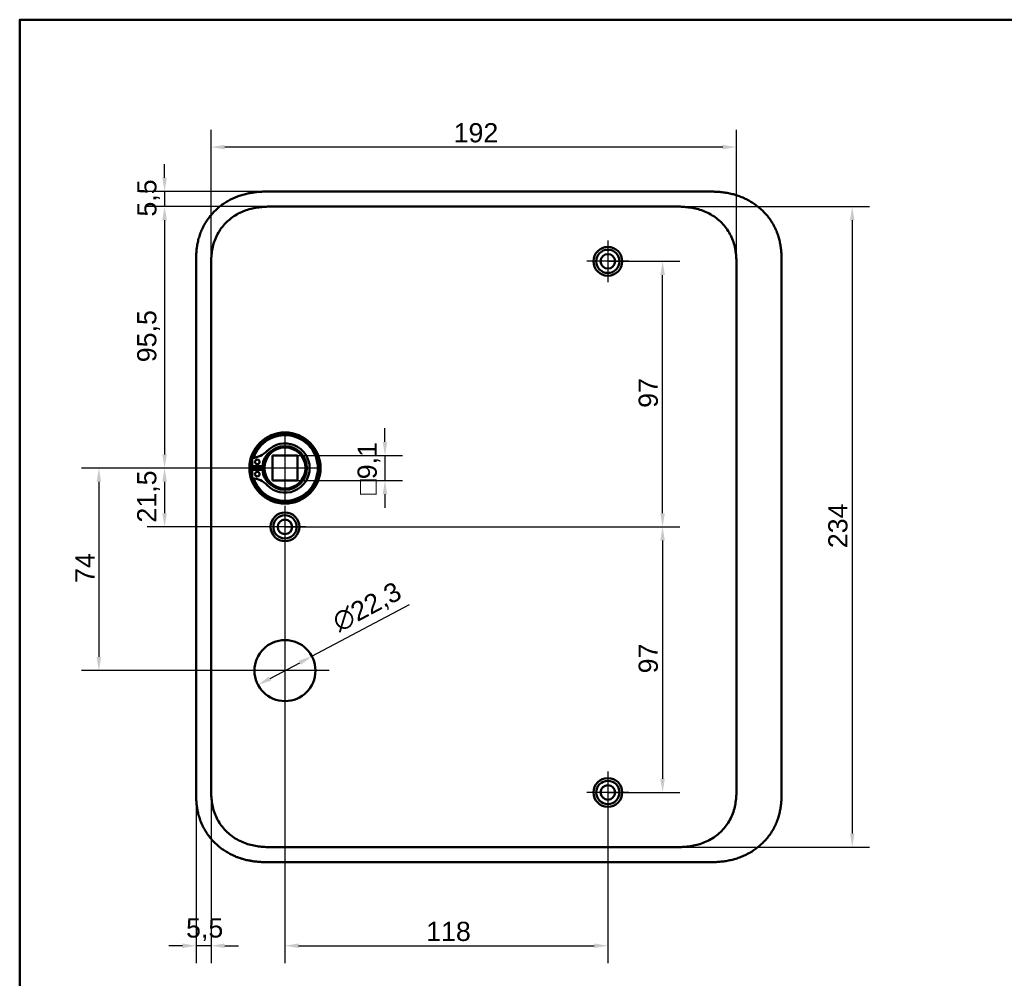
# Model space of a CAD drawing. Header units: millimetres. Extents: x 20 to 833, y 20 to 574.
# Tile 7 of 20: x 20 to 380, y 224 to 574. Entities that reach past the tile are written whole.
import ezdxf

# ---------------------------------------------------------------- set-up
doc = ezdxf.new("R2010")
doc.units = ezdxf.units.MM
doc.header["$LTSCALE"] = 2
for name, color, linetype, lineweight in [('Bemaßungen(DIN)', 7, 'Continuous', 25), ('Mittelpunktmarkierung(DIN)', 7, 'Continuous', 25), ('Sichtbare Kanten(DIN)', 7, 'Continuous', 50), ('Skizziergeometrie(DIN)', 7, 'Continuous', 50)]:
    doc.layers.add(name, color=color, linetype=linetype, lineweight=lineweight)
doc.styles.add('STANDARD-DIN~0', font='arial.ttf')
doc.dimstyles.new('CAD-LAN', dxfattribs={"dimscale": 2, "dimtxt": 3.5, "dimasz": 2.5, "dimexe": 3.175, "dimexo": 0, "dimgap": 0.8, "dimtad": 1, "dimrnd": 1e-08, "dimtxsty": 'STANDARD-DIN~0', "dimcen": 0.09, "dimdle": 10, "dimclrd": 250, "dimclre": 250, "dimclrt": 250, "dimadec": 0, "dimazin": 2, "dimtfac": 1, "dimtmove": 0, "dimatfit": 3, "dimfxl": 1, "dimtolj": 1, "dimtzin": 0, "dimlwd": 25, "dimlwe": 25, "dimarcsym": 0})

# ---------------------------------------------------------------- blocks, each defined once
blk = doc.blocks.new('Ränder Standardrahmen')
at = {"layer": 'Skizziergeometrie(DIN)', "flags": 128}
blk.add_lwpolyline([(10, 10), (10, 287), (410, 287), (410, 10), (10, 10)], dxfattribs=at)
blk = doc.blocks.new('*D8')
at = {"layer": 'Bemaßungen(DIN)', "color": 250, "linetype": 'Continuous', "lineweight": 25, "true_color": 0x3f3f3f, "transparency": 16777216}
for p, q in [((113.48, 505.74), (66.6, 505.74)), ((72.95, 500.74), (72.95, 415.24)), ((116.95, 410.24), (66.6, 410.24))]:
    blk.add_line(p, q, dxfattribs=at)
at = {"layer": 'Bemaßungen(DIN)', "color": 250, "linetype": 'Continuous', "true_color": 0x3f3f3f, "transparency": 16777216}
for points in [[(72.11, 500.74), (73.78, 500.74), (72.95, 505.74)], [(72.11, 415.24), (73.78, 415.24), (72.95, 410.24)]]:
    blk.add_solid(points, dxfattribs=at)
at = {"layer": 'Defpoints', "color": 0, "linetype": 'Continuous', "transparency": 16777216}
for p in [(113.48, 505.74), (72.95, 410.24), (116.95, 410.24)]:
    blk.add_point(p, dxfattribs=at)
at = {"layer": 'Bemaßungen(DIN)', "color": 250, "linetype": 'Continuous', "lineweight": 25, "true_color": 0x3f3f3f, "transparency": 16777216, "insert": (62.93, 448.88), "char_height": 7, "attachment_point": 1, "rotation": 90, "style": 'STANDARD-DIN~0'}
blk.add_mtext('\\A1;95,5', dxfattribs=at)
blk = doc.blocks.new('*D9')
at = {"layer": 'Bemaßungen(DIN)', "color": 250, "linetype": 'Continuous', "lineweight": 25, "true_color": 0x3f3f3f, "transparency": 16777216}
for p, q in [((258.41, 505.74), (330.6, 505.74)), ((324.25, 500.74), (324.25, 276.74)), ((258.41, 271.74), (330.6, 271.74))]:
    blk.add_line(p, q, dxfattribs=at)
at = {"layer": 'Bemaßungen(DIN)', "color": 250, "linetype": 'Continuous', "true_color": 0x3f3f3f, "transparency": 16777216}
for points in [[(323.42, 500.74), (325.08, 500.74), (324.25, 505.74)], [(323.42, 276.74), (325.08, 276.74), (324.25, 271.74)]]:
    blk.add_solid(points, dxfattribs=at)
at = {"layer": 'Defpoints', "color": 0, "linetype": 'Continuous', "transparency": 16777216}
for p in [(258.41, 505.74), (258.41, 271.74), (324.25, 271.74)]:
    blk.add_point(p, dxfattribs=at)
at = {"layer": 'Bemaßungen(DIN)', "color": 250, "linetype": 'Continuous', "lineweight": 25, "true_color": 0x3f3f3f, "transparency": 16777216, "insert": (315.5, 380.96), "char_height": 7, "attachment_point": 1, "rotation": 90, "style": 'STANDARD-DIN~0'}
blk.add_mtext('\\A1;234', dxfattribs=at)
blk = doc.blocks.new('*D10')
at = {"layer": 'Bemaßungen(DIN)', "color": 250, "linetype": 'Continuous', "lineweight": 25, "true_color": 0x3f3f3f, "transparency": 16777216}
for p, q in [((89.95, 483.46), (89.95, 533.81)), ((281.95, 483.46), (281.95, 533.81)), ((276.95, 527.46), (94.95, 527.46))]:
    blk.add_line(p, q, dxfattribs=at)
at = {"layer": 'Bemaßungen(DIN)', "color": 250, "linetype": 'Continuous', "true_color": 0x3f3f3f, "transparency": 16777216}
for points in [[(94.95, 528.29), (94.95, 526.63), (89.95, 527.46)], [(276.95, 528.29), (276.95, 526.63), (281.95, 527.46)]]:
    blk.add_solid(points, dxfattribs=at)
at = {"layer": 'Defpoints', "color": 0, "linetype": 'Continuous', "transparency": 16777216}
for p in [(89.95, 527.46), (89.95, 483.46), (281.95, 483.46)]:
    blk.add_point(p, dxfattribs=at)
at = {"layer": 'Bemaßungen(DIN)', "color": 250, "linetype": 'Continuous', "lineweight": 25, "true_color": 0x3f3f3f, "transparency": 16777216, "insert": (178.58, 536.21), "char_height": 7, "attachment_point": 1, "style": 'STANDARD-DIN~0'}
blk.add_mtext('\\A1;192', dxfattribs=at)
blk = doc.blocks.new('*D11')
at = {"layer": 'Bemaßungen(DIN)', "color": 250, "linetype": 'Continuous', "lineweight": 25, "true_color": 0x3f3f3f, "transparency": 16777216}
for p, q in [((72.95, 516.24), (72.95, 521.24)), ((112.49, 511.24), (66.6, 511.24)), ((72.95, 511.24), (72.95, 505.74)), ((113.48, 505.74), (66.6, 505.74)), ((72.95, 500.74), (72.95, 495.74))]:
    blk.add_line(p, q, dxfattribs=at)
at = {"layer": 'Bemaßungen(DIN)', "color": 250, "linetype": 'Continuous', "true_color": 0x3f3f3f, "transparency": 16777216}
for points in [[(72.11, 516.24), (73.78, 516.24), (72.95, 511.24)], [(72.11, 500.74), (73.78, 500.74), (72.95, 505.74)]]:
    blk.add_solid(points, dxfattribs=at)
at = {"layer": 'Defpoints', "color": 0, "linetype": 'Continuous', "transparency": 16777216}
for p in [(112.49, 511.24), (72.95, 505.74), (113.48, 505.74)]:
    blk.add_point(p, dxfattribs=at)
at = {"layer": 'Bemaßungen(DIN)', "color": 250, "linetype": 'Continuous', "lineweight": 25, "true_color": 0x3f3f3f, "transparency": 16777216, "insert": (62.96, 502.09), "char_height": 7, "attachment_point": 1, "rotation": 90, "style": 'STANDARD-DIN~0'}
blk.add_mtext('\\A1;5,5', dxfattribs=at)
blk = doc.blocks.new('*D12')
at = {"layer": 'Bemaßungen(DIN)', "color": 250, "linetype": 'Continuous', "lineweight": 25, "true_color": 0x3f3f3f, "transparency": 16777216}
for p, q in [((116.95, 410.24), (66.6, 410.24)), ((72.95, 405.24), (72.95, 393.74)), ((116.95, 388.74), (66.6, 388.74))]:
    blk.add_line(p, q, dxfattribs=at)
at = {"layer": 'Bemaßungen(DIN)', "color": 250, "linetype": 'Continuous', "true_color": 0x3f3f3f, "transparency": 16777216}
for points in [[(72.11, 405.24), (73.78, 405.24), (72.95, 410.24)], [(72.11, 393.74), (73.78, 393.74), (72.95, 388.74)]]:
    blk.add_solid(points, dxfattribs=at)
at = {"layer": 'Defpoints', "color": 0, "linetype": 'Continuous', "transparency": 16777216}
for p in [(116.95, 410.24), (72.95, 388.74), (116.95, 388.74)]:
    blk.add_point(p, dxfattribs=at)
at = {"layer": 'Bemaßungen(DIN)', "color": 250, "linetype": 'Continuous', "lineweight": 25, "true_color": 0x3f3f3f, "transparency": 16777216, "insert": (62.93, 390.32), "char_height": 7, "attachment_point": 1, "rotation": 90, "style": 'STANDARD-DIN~0'}
blk.add_mtext('\\A1;21,5', dxfattribs=at)
blk = doc.blocks.new('*D13')
at = {"layer": 'Bemaßungen(DIN)', "color": 250, "linetype": 'Continuous', "lineweight": 25, "true_color": 0x3f3f3f, "transparency": 16777216}
for p, q in [((116.95, 410.24), (42.6, 410.24)), ((48.95, 405.24), (48.95, 341.24)), ((116.95, 336.24), (42.6, 336.24))]:
    blk.add_line(p, q, dxfattribs=at)
at = {"layer": 'Bemaßungen(DIN)', "color": 250, "linetype": 'Continuous', "true_color": 0x3f3f3f, "transparency": 16777216}
for points in [[(48.11, 405.24), (49.78, 405.24), (48.95, 410.24)], [(48.11, 341.24), (49.78, 341.24), (48.95, 336.24)]]:
    blk.add_solid(points, dxfattribs=at)
at = {"layer": 'Defpoints', "color": 0, "linetype": 'Continuous', "transparency": 16777216}
for p in [(116.95, 410.24), (48.95, 336.24), (116.95, 336.24)]:
    blk.add_point(p, dxfattribs=at)
at = {"layer": 'Bemaßungen(DIN)', "color": 250, "linetype": 'Continuous', "lineweight": 25, "true_color": 0x3f3f3f, "transparency": 16777216, "insert": (40.35, 368.27), "char_height": 7, "attachment_point": 1, "rotation": 90, "style": 'STANDARD-DIN~0'}
blk.add_mtext('\\A1;74', dxfattribs=at)
blk = doc.blocks.new('*D14')
at = {"layer": 'Bemaßungen(DIN)', "color": 250, "linetype": 'Continuous', "lineweight": 25, "true_color": 0x3f3f3f, "transparency": 16777216}
for p, q in [((234.95, 485.74), (261.3, 485.74)), ((254.95, 393.74), (254.95, 480.74)), ((116.95, 388.74), (261.3, 388.74))]:
    blk.add_line(p, q, dxfattribs=at)
at = {"layer": 'Bemaßungen(DIN)', "color": 250, "linetype": 'Continuous', "true_color": 0x3f3f3f, "transparency": 16777216}
for points in [[(254.11, 480.74), (255.78, 480.74), (254.95, 485.74)], [(254.11, 393.74), (255.78, 393.74), (254.95, 388.74)]]:
    blk.add_solid(points, dxfattribs=at)
at = {"layer": 'Defpoints', "color": 0, "linetype": 'Continuous', "transparency": 16777216}
for p in [(234.95, 485.74), (254.95, 485.74), (116.95, 388.74)]:
    blk.add_point(p, dxfattribs=at)
at = {"layer": 'Bemaßungen(DIN)', "color": 250, "linetype": 'Continuous', "lineweight": 25, "true_color": 0x3f3f3f, "transparency": 16777216, "insert": (246.2, 432.23), "char_height": 7, "attachment_point": 1, "rotation": 90, "style": 'STANDARD-DIN~0'}
blk.add_mtext('\\A1;97', dxfattribs=at)
blk = doc.blocks.new('*D15')
at = {"layer": 'Bemaßungen(DIN)', "color": 250, "linetype": 'Continuous', "lineweight": 25, "true_color": 0x3f3f3f, "transparency": 16777216}
for p, q in [((116.95, 388.74), (261.3, 388.74)), ((254.95, 383.74), (254.95, 296.74)), ((234.95, 291.74), (261.3, 291.74))]:
    blk.add_line(p, q, dxfattribs=at)
at = {"layer": 'Bemaßungen(DIN)', "color": 250, "linetype": 'Continuous', "true_color": 0x3f3f3f, "transparency": 16777216}
for points in [[(254.11, 383.74), (255.78, 383.74), (254.95, 388.74)], [(254.11, 296.74), (255.78, 296.74), (254.95, 291.74)]]:
    blk.add_solid(points, dxfattribs=at)
at = {"layer": 'Defpoints', "color": 0, "linetype": 'Continuous', "transparency": 16777216}
for p in [(116.95, 388.74), (234.95, 291.74), (254.95, 291.74)]:
    blk.add_point(p, dxfattribs=at)
at = {"layer": 'Bemaßungen(DIN)', "color": 250, "linetype": 'Continuous', "lineweight": 25, "true_color": 0x3f3f3f, "transparency": 16777216, "insert": (246.2, 335.23), "char_height": 7, "attachment_point": 1, "rotation": 90, "style": 'STANDARD-DIN~0'}
blk.add_mtext('\\A1;97', dxfattribs=at)
blk = doc.blocks.new('*D16')
at = {"layer": 'Bemaßungen(DIN)', "color": 250, "linetype": 'Continuous', "lineweight": 25, "true_color": 0x3f3f3f, "transparency": 16777216}
for p, q in [((153.5, 419.79), (153.5, 424.79)), ((121.5, 414.79), (159.85, 414.79)), ((153.5, 414.79), (153.5, 405.69)), ((121.5, 405.69), (159.85, 405.69)), ((153.5, 400.69), (153.5, 395.69))]:
    blk.add_line(p, q, dxfattribs=at)
at = {"layer": 'Bemaßungen(DIN)', "color": 250, "linetype": 'Continuous', "true_color": 0x3f3f3f, "transparency": 16777216}
for points in [[(152.66, 419.79), (154.33, 419.79), (153.5, 414.79)], [(152.66, 400.69), (154.33, 400.69), (153.5, 405.69)]]:
    blk.add_solid(points, dxfattribs=at)
at = {"layer": 'Defpoints', "color": 0, "linetype": 'Continuous', "transparency": 16777216}
for p in [(121.5, 414.79), (121.5, 405.69), (153.5, 405.69)]:
    blk.add_point(p, dxfattribs=at)
at = {"layer": 'Bemaßungen(DIN)', "color": 250, "linetype": 'Continuous', "lineweight": 25, "true_color": 0x3f3f3f, "transparency": 16777216, "insert": (143.48, 400.48), "char_height": 7, "attachment_point": 1, "rotation": 90, "style": 'STANDARD-DIN~0'}
blk.add_mtext('\\A1;\\fAIGDT|b0|i0;\\H7.0000;o\\fArial|b0|i0;\\H7.0000;9,1', dxfattribs=at)
blk = doc.blocks.new('*D17')
at = {"layer": 'Bemaßungen(DIN)', "color": 250, "linetype": 'Continuous', "lineweight": 25, "true_color": 0x3f3f3f, "transparency": 16777216}
for p, q in [((116.95, 381.09), (116.95, 229.39)), ((234.95, 284.09), (234.95, 229.39)), ((121.95, 235.74), (229.95, 235.74))]:
    blk.add_line(p, q, dxfattribs=at)
at = {"layer": 'Bemaßungen(DIN)', "color": 250, "linetype": 'Continuous', "true_color": 0x3f3f3f, "transparency": 16777216}
for points in [[(121.95, 236.58), (121.95, 234.91), (116.95, 235.74)], [(229.95, 236.58), (229.95, 234.91), (234.95, 235.74)]]:
    blk.add_solid(points, dxfattribs=at)
at = {"layer": 'Defpoints', "color": 0, "linetype": 'Continuous', "transparency": 16777216}
for p in [(116.95, 381.09), (234.95, 284.09), (234.95, 235.74)]:
    blk.add_point(p, dxfattribs=at)
at = {"layer": 'Bemaßungen(DIN)', "color": 250, "linetype": 'Continuous', "lineweight": 25, "true_color": 0x3f3f3f, "transparency": 16777216, "insert": (168.54, 244.49), "char_height": 7, "attachment_point": 1, "style": 'STANDARD-DIN~0'}
blk.add_mtext('\\A1;118', dxfattribs=at)
blk = doc.blocks.new('*D18')
at = {"layer": 'Bemaßungen(DIN)', "color": 250, "linetype": 'Continuous', "lineweight": 25, "true_color": 0x3f3f3f, "transparency": 16777216}
for p, q in [((84.45, 293.03), (84.45, 229.39)), ((89.95, 294.03), (89.95, 229.39)), ((79.45, 235.74), (74.45, 235.74)), ((89.95, 235.74), (84.45, 235.74)), ((94.95, 235.74), (99.95, 235.74))]:
    blk.add_line(p, q, dxfattribs=at)
at = {"layer": 'Bemaßungen(DIN)', "color": 250, "linetype": 'Continuous', "true_color": 0x3f3f3f, "transparency": 16777216}
for points in [[(79.45, 236.58), (79.45, 234.91), (84.45, 235.74)], [(94.95, 236.58), (94.95, 234.91), (89.95, 235.74)]]:
    blk.add_solid(points, dxfattribs=at)
at = {"layer": 'Defpoints', "color": 0, "linetype": 'Continuous', "transparency": 16777216}
for p in [(84.45, 293.03), (89.95, 294.03), (84.45, 235.74)]:
    blk.add_point(p, dxfattribs=at)
at = {"layer": 'Bemaßungen(DIN)', "color": 250, "linetype": 'Continuous', "lineweight": 25, "true_color": 0x3f3f3f, "transparency": 16777216, "insert": (80.8, 245.73), "char_height": 7, "attachment_point": 1, "style": 'STANDARD-DIN~0'}
blk.add_mtext('\\A1;5,5', dxfattribs=at)
blk = doc.blocks.new('*D27')
at = {"layer": 'Bemaßungen(DIN)', "color": 250, "linetype": 'Continuous', "lineweight": 25, "true_color": 0x3f3f3f, "transparency": 16777216}
for p, q in [((126.8, 341.47), (162.43, 360.38)), ((111.51, 333.36), (122.38, 339.13))]:
    blk.add_line(p, q, dxfattribs=at)
at = {"layer": 'Bemaßungen(DIN)', "color": 250, "linetype": 'Continuous', "true_color": 0x3f3f3f, "transparency": 16777216}
for points in [[(121.99, 339.86), (122.77, 338.39), (126.8, 341.47)], [(111.12, 334.1), (111.9, 332.62), (107.1, 331.02)]]:
    blk.add_solid(points, dxfattribs=at)
at = {"layer": 'Defpoints', "color": 0, "linetype": 'Continuous', "transparency": 16777216}
for p in [(126.8, 341.47), (107.1, 331.02)]:
    blk.add_point(p, dxfattribs=at)
at = {"layer": 'Bemaßungen(DIN)', "color": 250, "linetype": 'Continuous', "lineweight": 25, "true_color": 0x3f3f3f, "transparency": 16777216, "insert": (133.42, 356.58), "char_height": 7, "attachment_point": 1, "rotation": 27.9522, "style": 'STANDARD-DIN~0'}
blk.add_mtext('\\A1;∅22,3', dxfattribs=at)

msp = doc.modelspace()

# ---------------------------------------------------------------- linework, layer by layer
at = {"layer": 'Mittelpunktmarkierung(DIN)', "linetype": 'Continuous'}
for p, q in [((234.946, 493.393), (234.946, 478.093)), ((242.596, 485.743), (227.296, 485.743)), ((116.946, 422.743), (116.946, 397.743)), ((129.446, 410.243), (104.446, 410.243)), ((116.946, 396.393), (116.946, 381.093)), ((124.596, 388.743), (109.296, 388.743)), ((116.946, 352.393), (116.946, 320.093)), ((133.096, 336.243), (100.796, 336.243)), ((234.946, 299.393), (234.946, 284.093)), ((242.596, 291.743), (227.296, 291.743))]:
    msp.add_line(p, q, dxfattribs=at)
at = {"layer": 'Sichtbare Kanten(DIN)'}
for p, q in [((271.408, 511.243), (112.485, 511.243)), ((113.485, 505.743), (258.408, 505.743)), ((113.485, 505.743), (113.485, 505.743)), ((258.408, 505.743), (258.408, 505.743)), ((84.446, 484.459), (84.446, 293.027)), ((298.446, 293.027), (298.446, 484.5)), ((104.988, 410.86), (104.988, 413.884)), ((112.396, 405.693), (112.396, 414.793)), ((112.396, 414.793), (121.496, 414.793)), ((121.496, 414.793), (121.496, 405.693)), ((108.688, 410.86), (104.988, 410.86)), ((104.988, 409.626), (108.688, 409.626)), ((104.988, 406.602), (104.988, 409.626)), ((112.396, 405.693), (121.496, 405.693)), ((113.485, 271.743), (258.408, 271.743)), ((258.408, 271.743), (258.408, 271.743)), ((112.485, 266.243), (271.408, 266.243))]:
    msp.add_line(p, q, dxfattribs=at)
for centre, radius in [((234.946, 485.743), 5.25), ((234.946, 485.743), 4.25), ((234.946, 485.743), 2.65), ((116.946, 410.243), 13), ((116.946, 410.243), 12.5), ((116.946, 410.243), 8), ((116.946, 410.243), 7.5), ((106.838, 412.475), 0.85), ((106.838, 408.011), 0.85), ((116.946, 388.743), 5.25), ((116.946, 388.743), 4.25), ((116.946, 388.743), 2.65), ((116.946, 336.243), 11.15), ((234.946, 291.743), 5.25), ((234.946, 291.743), 4.25), ((234.946, 291.743), 2.65)]:
    msp.add_circle(centre, radius, dxfattribs=at)
for centre, radius, start, end in [((116.946, 410.243), 12, 198.17213, 161.82787), ((116.946, 410.243), 9.017, 224.1409, 135.8591), ((104.248, 422.566), 8.678, 274.96705, 315.8591), ((116.213, 410.243), 7.55, 125.6871, 175.31499), ((116.946, 410.243), 8.2, 153.63056, 206.36944), ((116.946, 410.243), 12, 175.21102, 184.78898), ((116.946, 410.243), 9, 176.0711, 183.9289), ((116.213, 410.243), 7.55, 184.68501, 234.3129), ((104.248, 397.92), 8.678, 44.1409, 85.03295)]:
    msp.add_arc(centre, radius, start, end, dxfattribs=at)
for points, knots in [([(112.485, 511.243), (111.887, 511.243), (110.836, 511.242), (109.625, 511.217), (108.713, 511.182), (108.103, 511.149), (107.34, 511.095), (106.729, 511.041), (105.966, 510.957), (105.355, 510.877), (104.441, 510.736), (103.529, 510.566), (102.172, 510.253), (100.979, 509.913), (99.512, 509.403), (98.362, 508.93), (96.961, 508.257), (95.871, 507.654), (94.556, 506.821), (93.545, 506.093), (92.338, 505.109), (91.42, 504.265), (90.339, 503.141), (89.531, 502.19), (88.597, 500.941), (87.913, 499.895), (87.142, 498.537), (86.596, 497.413), (86.004, 495.969), (85.604, 494.785), (85.197, 493.282), (84.942, 492.066), (84.731, 490.687), (84.629, 489.768), (84.554, 488.849), (84.516, 488.237), (84.482, 487.474), (84.465, 486.866), (84.452, 486.109), (84.447, 485.356), (84.446, 484.757), (84.446, 484.459)], [-0.99999787, -0.99999787, -0.99999787, -0.99999787, -0.95833168, -0.92708204, -0.9166655, -0.89583241, -0.88541586, -0.86458277, -0.85416622, -0.83333313, -0.82291658, -0.79166695, -0.77083385, -0.72916767, -0.70833458, -0.66666839, -0.6458353, -0.60416912, -0.58333603, -0.54166984, -0.52083675, -0.47917057, -0.45833747, -0.41667129, -0.3958382, -0.35417201, -0.33333892, -0.29167274, -0.27083965, -0.22917346, -0.20834037, -0.16667419, -0.14584109, -0.11459146, -0.10417491, -0.08334182, -0.07292527, -0.05209218, -0.04167563, -0.02084254, -0.00000945, -0.00000945, -0.00000945, -0.00000945]), ([(298.446, 484.541), (298.446, 485.068), (298.445, 486.158), (298.413, 487.544), (298.336, 488.97), (298.232, 490.119), (298.037, 491.558), (297.822, 492.71), (297.474, 494.144), (297.128, 495.282), (296.608, 496.687), (296.12, 497.793), (295.422, 499.143), (294.793, 500.194), (293.921, 501.464), (293.157, 502.441), (292.125, 503.605), (291.24, 504.488), (290.066, 505.525), (289.076, 506.297), (287.784, 507.187), (286.709, 507.835), (285.324, 508.564), (284.186, 509.08), (282.736, 509.64), (281.556, 510.022), (280.067, 510.416), (278.866, 510.669), (277.362, 510.91), (276.159, 511.049), (274.661, 511.164), (273.172, 511.227), (271.993, 511.241), (271.408, 511.243)], [-0.97472618, -0.97472618, -0.97472618, -0.97472618, -0.93604739, -0.89534998, -0.87500127, -0.83430386, -0.81395515, -0.77325774, -0.75290903, -0.71221162, -0.69186291, -0.6511655, -0.6308168, -0.59011938, -0.56977068, -0.52907326, -0.50872456, -0.46802714, -0.44767844, -0.40698102, -0.38663232, -0.3459349, -0.3255862, -0.28488878, -0.26454008, -0.22384266, -0.20349396, -0.16279654, -0.14244784, -0.10175042, -0.08140172, -0.0407043, -0.00000689, -0.00000689, -0.00000689, -0.00000689]), ([(89.946, 483.459), (89.946, 484.087), (89.946, 484.735), (89.959, 485.384), (89.973, 486.106), (90.002, 486.83), (90.057, 487.545), (90.117, 488.324), (90.208, 489.092), (90.339, 489.854), (90.475, 490.646), (90.653, 491.432), (90.888, 492.223), (91.124, 493.016), (91.414, 493.804), (91.759, 494.569), (92.106, 495.338), (92.509, 496.086), (92.964, 496.804), (93.419, 497.519), (93.926, 498.204), (94.482, 498.853), (95.032, 499.495), (95.634, 500.103), (96.271, 500.663), (96.907, 501.224), (97.577, 501.735), (98.278, 502.2), (98.973, 502.662), (99.699, 503.077), (100.452, 503.446), (101.188, 503.806), (101.951, 504.123), (102.734, 504.394), (103.489, 504.655), (104.263, 504.874), (105.047, 505.052), (105.796, 505.222), (106.552, 505.354), (107.316, 505.454), (108.04, 505.55), (108.769, 505.616), (109.5, 505.66), (110.191, 505.701), (110.883, 505.722), (111.569, 505.733), (112.216, 505.743), (112.857, 505.743), (113.485, 505.743)], [0, 0, 0, 0, 0.2004784, 0.2004784, 0.2004784, 0.4237411, 0.4237411, 0.4237411, 0.6666843, 0.6666843, 0.6666843, 0.9194, 0.9194, 0.9194, 1.1730033, 1.1730033, 1.1730033, 1.4278738, 1.4278738, 1.4278738, 1.6819326, 1.6819326, 1.6819326, 1.9333793, 1.9333793, 1.9333793, 2.1848165, 2.1848165, 2.1848165, 2.4343943, 2.4343943, 2.4343943, 2.6782826, 2.6782826, 2.6782826, 2.9134642, 2.9134642, 2.9134642, 3.1379689, 3.1379689, 3.1379689, 3.3508216, 3.3508216, 3.3508216, 3.5518256, 3.5518256, 3.5518256, 3.7413067, 3.7413067, 3.7413067, 3.7413067]), ([(258.408, 505.743), (259.036, 505.743), (259.677, 505.743), (260.323, 505.733), (261.009, 505.722), (261.702, 505.701), (262.392, 505.66), (263.123, 505.616), (263.853, 505.55), (264.577, 505.454), (265.34, 505.354), (266.097, 505.222), (266.845, 505.052), (267.629, 504.874), (268.404, 504.655), (269.159, 504.394), (269.942, 504.123), (270.705, 503.806), (271.441, 503.446), (272.194, 503.077), (272.919, 502.662), (273.615, 502.2), (274.315, 501.735), (274.985, 501.224), (275.622, 500.663), (276.259, 500.103), (276.86, 499.495), (277.411, 498.853), (277.967, 498.204), (278.474, 497.519), (278.928, 496.804), (279.384, 496.086), (279.787, 495.338), (280.134, 494.569), (280.479, 493.804), (280.769, 493.016), (281.004, 492.223), (281.239, 491.432), (281.418, 490.646), (281.554, 489.854), (281.685, 489.092), (281.775, 488.323), (281.836, 487.545), (281.891, 486.83), (281.92, 486.106), (281.934, 485.384), (281.946, 484.735), (281.946, 484.087), (281.946, 483.459)], [0, 0, 0, 0, 0.1894861, 0.1894861, 0.1894861, 0.3904941, 0.3904941, 0.3904941, 0.6033491, 0.6033491, 0.6033491, 0.8278544, 0.8278544, 0.8278544, 1.0630348, 1.0630348, 1.0630348, 1.3069205, 1.3069205, 1.3069205, 1.5564953, 1.5564953, 1.5564953, 1.8079303, 1.8079303, 1.8079303, 2.0593759, 2.0593759, 2.0593759, 2.3134335, 2.3134335, 2.3134335, 2.5683022, 2.5683022, 2.5683022, 2.8219033, 2.8219033, 2.8219033, 3.0746163, 3.0746163, 3.0746163, 3.3175565, 3.3175565, 3.3175565, 3.5408165, 3.5408165, 3.5408165, 3.7412931, 3.7412931, 3.7412931, 3.7412931]), ([(84.446, 293.027), (84.446, 292.729), (84.447, 292.13), (84.452, 291.377), (84.465, 290.62), (84.482, 290.012), (84.516, 289.249), (84.554, 288.637), (84.629, 287.718), (84.731, 286.799), (84.919, 285.573), (85.102, 284.66), (85.319, 283.753), (85.482, 283.152), (85.709, 282.406), (85.909, 281.815), (86.182, 281.084), (86.419, 280.507), (86.801, 279.652), (87.219, 278.813), (87.912, 277.59), (88.597, 276.545), (89.531, 275.296), (90.34, 274.345), (91.42, 273.221), (92.338, 272.377), (93.545, 271.393), (94.556, 270.665), (95.871, 269.832), (96.961, 269.229), (98.222, 268.623), (99.081, 268.26), (99.952, 267.93), (100.539, 267.726), (101.427, 267.445), (102.323, 267.198), (103.529, 266.92), (104.441, 266.75), (105.355, 266.609), (105.966, 266.529), (106.729, 266.445), (107.34, 266.391), (108.103, 266.337), (108.712, 266.304), (109.625, 266.269), (110.837, 266.244), (111.888, 266.242), (112.485, 266.243)], [-0.99999789, -0.99999789, -0.99999789, -0.99999789, -0.9791648, -0.9583317, -0.94791516, -0.92708206, -0.91666552, -0.89583243, -0.88541588, -0.85416624, -0.83333315, -0.80208351, -0.79166696, -0.77083387, -0.76041733, -0.73958423, -0.72916769, -0.70833459, -0.69791805, -0.66666841, -0.64583532, -0.60416913, -0.58333604, -0.54166985, -0.52083676, -0.47917058, -0.45833749, -0.4166713, -0.39583821, -0.35417202, -0.33333893, -0.30208929, -0.29167275, -0.27083965, -0.26042311, -0.22917347, -0.20834038, -0.17709074, -0.16667419, -0.1458411, -0.13542455, -0.11459146, -0.10417491, -0.08334182, -0.07292528, -0.04167564, -0.00000945, -0.00000945, -0.00000945, -0.00000945]), ([(113.485, 271.743), (112.857, 271.743), (112.216, 271.743), (111.569, 271.753), (110.883, 271.763), (110.191, 271.785), (109.5, 271.826), (108.769, 271.87), (108.039, 271.936), (107.316, 272.031), (106.552, 272.132), (105.795, 272.264), (105.047, 272.434), (104.263, 272.612), (103.489, 272.831), (102.734, 273.092), (101.95, 273.363), (101.188, 273.68), (100.452, 274.04), (99.699, 274.409), (98.973, 274.824), (98.278, 275.286), (97.577, 275.751), (96.907, 276.262), (96.271, 276.823), (95.634, 277.383), (95.032, 277.991), (94.482, 278.633), (93.926, 279.282), (93.419, 279.967), (92.964, 280.682), (92.509, 281.4), (92.106, 282.148), (91.759, 282.917), (91.414, 283.682), (91.124, 284.47), (90.888, 285.263), (90.653, 286.054), (90.475, 286.84), (90.339, 287.632), (90.208, 288.394), (90.117, 289.162), (90.057, 289.941), (90.002, 290.656), (89.973, 291.38), (89.959, 292.102), (89.946, 292.751), (89.946, 293.399), (89.946, 294.027)], [0, 0, 0, 0, 0.1894834, 0.1894834, 0.1894834, 0.3904881, 0.3904881, 0.3904881, 0.6033414, 0.6033414, 0.6033414, 0.8278466, 0.8278466, 0.8278466, 1.0630283, 1.0630283, 1.0630283, 1.3069161, 1.3069161, 1.3069161, 1.5564929, 1.5564929, 1.5564929, 1.8079285, 1.8079285, 1.8079285, 2.0593731, 2.0593731, 2.0593731, 2.3134297, 2.3134297, 2.3134297, 2.5682979, 2.5682979, 2.5682979, 2.8218991, 2.8218991, 2.8218991, 3.0746122, 3.0746122, 3.0746122, 3.3175525, 3.3175525, 3.3175525, 3.5408138, 3.5408138, 3.5408138, 3.7412926, 3.7412926, 3.7412926, 3.7412926]), ([(281.946, 294.027), (281.946, 293.399), (281.946, 292.751), (281.934, 292.102), (281.92, 291.38), (281.891, 290.656), (281.836, 289.941), (281.775, 289.162), (281.685, 288.394), (281.554, 287.632), (281.418, 286.84), (281.239, 286.054), (281.004, 285.263), (280.769, 284.47), (280.479, 283.682), (280.133, 282.917), (279.787, 282.148), (279.384, 281.399), (278.928, 280.682), (278.474, 279.967), (277.967, 279.282), (277.41, 278.633), (276.86, 277.991), (276.259, 277.383), (275.622, 276.823), (274.985, 276.262), (274.315, 275.751), (273.615, 275.286), (272.919, 274.824), (272.194, 274.409), (271.441, 274.04), (270.705, 273.68), (269.942, 273.363), (269.159, 273.092), (268.404, 272.831), (267.629, 272.612), (266.845, 272.434), (266.097, 272.264), (265.34, 272.132), (264.577, 272.031), (263.853, 271.936), (263.123, 271.87), (262.392, 271.826), (261.701, 271.785), (261.009, 271.763), (260.323, 271.753), (259.677, 271.743), (259.035, 271.743), (258.408, 271.743)], [0, 0, 0, 0, 0.20048, 0.20048, 0.20048, 0.4237428, 0.4237428, 0.4237428, 0.6666848, 0.6666848, 0.6666848, 0.9193992, 0.9193992, 0.9193992, 1.173002, 1.173002, 1.173002, 1.4278722, 1.4278722, 1.4278722, 1.6819311, 1.6819311, 1.6819311, 1.933378, 1.933378, 1.933378, 2.1848149, 2.1848149, 2.1848149, 2.4343919, 2.4343919, 2.4343919, 2.6782792, 2.6782792, 2.6782792, 2.9134601, 2.9134601, 2.9134601, 3.1379646, 3.1379646, 3.1379646, 3.3508174, 3.3508174, 3.3508174, 3.5518222, 3.5518222, 3.5518222, 3.7413044, 3.7413044, 3.7413044, 3.7413044]), ([(271.408, 266.243), (271.993, 266.245), (273.172, 266.259), (274.661, 266.322), (276.159, 266.437), (277.362, 266.575), (278.866, 266.817), (280.067, 267.069), (281.556, 267.464), (282.736, 267.846), (284.186, 268.406), (285.324, 268.922), (286.709, 269.651), (287.784, 270.299), (289.076, 271.189), (290.066, 271.961), (291.24, 272.997), (292.125, 273.881), (293.157, 275.045), (293.921, 276.022), (294.793, 277.291), (295.422, 278.343), (296.12, 279.693), (296.608, 280.799), (297.128, 282.204), (297.474, 283.342), (297.822, 284.776), (298.037, 285.928), (298.232, 287.367), (298.336, 288.516), (298.413, 289.942), (298.446, 291.356), (298.446, 292.473), (298.446, 293.027)], [-0.99998994, -0.99998994, -0.99998994, -0.99998994, -0.9592928, -0.91859565, -0.89824708, -0.85754993, -0.83720136, -0.79650421, -0.77615564, -0.73545849, -0.71510992, -0.67441277, -0.6540642, -0.61336705, -0.59301848, -0.55232133, -0.53197276, -0.49127561, -0.47092704, -0.43022989, -0.40988132, -0.36918417, -0.3488356, -0.30813845, -0.28778988, -0.24709273, -0.22674416, -0.18604701, -0.16569844, -0.12500129, -0.10465272, -0.06395557, -0.02325842, -0.02325842, -0.02325842, -0.02325842])]:
    msp.add_open_spline(points, degree=3, knots=knots, dxfattribs=at)
for points, degree in [([(89.946, 294.027), (89.946, 388.743), (89.946, 483.459)], 2), ([(281.946, 483.459), (281.946, 420.315), (281.946, 357.171), (281.946, 294.027)], 3)]:
    msp.add_open_spline(points, degree=degree, dxfattribs=at)

# ---------------------------------------------------------------- block references
at = {"xscale": 2, "yscale": 2, "zscale": 2}
msp.add_blockref('Ränder Standardrahmen', (0, 0), dxfattribs=at)

# ---------------------------------------------------------------- dimensions: what is measured, and where the dimension line sits
at = {"layer": 'Bemaßungen(DIN)', "color": 250, "linetype": 'Continuous', "lineweight": 25, "true_color": 0x3f3f3f}
for base, p1, p2, angle, override, picture, middle in [((89.946, 527.459), (281.946, 483.459), (89.946, 483.459), 180, {"dimgap": 0.8, "dimdec": 2, "dimtol": 0, "dimlim": 0, "dimtp": 0, "dimtm": 0, "dimtdec": 2, "dimtofl": 0, "dimatfit": 1}, '*D10', (185.946, 527.459)), ((72.946, 505.743), (112.485, 511.243), (113.485, 505.743), 90, {"dimgap": 0.8, "dimdec": 2, "dimtol": 0, "dimlim": 0, "dimtp": 0, "dimtm": 0, "dimtdec": 2, "dimtofl": 1, "dimatfit": 1}, '*D11', (72.946, 508.493)), ((72.946, 410.243), (113.485, 505.743), (116.946, 410.243), 90, {"dimgap": 0.8, "dimdec": 2, "dimtol": 0, "dimlim": 0, "dimtp": 0, "dimtm": 0, "dimtdec": 2, "dimtofl": 0, "dimatfit": 1}, '*D8', (72.946, 457.993)), ((324.251, 271.743), (258.408, 505.743), (258.408, 271.743), 90, {"dimgap": 0.8, "dimdec": 2, "dimtol": 0, "dimlim": 0, "dimtp": 0, "dimtm": 0, "dimtdec": 2, "dimtofl": 0, "dimatfit": 1}, '*D9', (324.251, 388.743)), ((254.946, 485.743), (116.946, 388.743), (234.946, 485.743), 90, {"dimgap": 0.8, "dimdec": 2, "dimtol": 0, "dimlim": 0, "dimtp": 0, "dimtm": 0, "dimtdec": 2, "dimtofl": 0, "dimatfit": 1}, '*D14', (254.946, 437.243)), ((48.946, 336.243), (116.946, 410.243), (116.946, 336.243), 90, {"dimgap": 0.8, "dimdec": 2, "dimtol": 0, "dimlim": 0, "dimtp": 0, "dimtm": 0, "dimtdec": 2, "dimtofl": 0, "dimatfit": 1}, '*D13', (48.946, 373.243)), ((72.946, 388.743), (116.946, 410.243), (116.946, 388.743), 90, {"dimgap": 0.8, "dimdec": 2, "dimtol": 0, "dimlim": 0, "dimtp": 0, "dimtm": 0, "dimtdec": 2, "dimtofl": 0, "dimatfit": 1}, '*D12', (72.946, 399.493)), ((254.946, 291.743), (116.946, 388.743), (234.946, 291.743), 90, {"dimgap": 0.8, "dimdec": 2, "dimtol": 0, "dimlim": 0, "dimtp": 0, "dimtm": 0, "dimtdec": 2, "dimtofl": 0, "dimatfit": 1}, '*D15', (254.946, 340.243)), ((234.946, 235.743), (116.946, 381.093), (234.946, 284.093), 180, {"dimgap": 0.8, "dimdec": 2, "dimtol": 0, "dimlim": 0, "dimtp": 0, "dimtm": 0, "dimtdec": 2, "dimtofl": 0, "dimatfit": 1}, '*D17', (175.946, 235.743)), ((84.446, 235.743), (89.946, 294.027), (84.446, 293.027), 180, {"dimgap": 0.8, "dimdec": 2, "dimtol": 0, "dimlim": 0, "dimtp": 0, "dimtm": 0, "dimtdec": 2, "dimtofl": 1, "dimatfit": 1}, '*D18', (87.196, 235.743))]:
    dim = msp.add_linear_dim(base=base, p1=p1, p2=p2, angle=angle, dimstyle='CAD-LAN', override=override, dxfattribs=at)
    dim.commit()
    dim.dimension.update_dxf_attribs({"geometry": picture, "text_midpoint": middle, "dimtype": 160})
dim = msp.add_linear_dim(base=(153.496, 405.693), p1=(121.496, 414.793), p2=(121.496, 405.693), angle=90, text='\\fAIGDT|b0|i0;\\H7.0000;o\\fArial|b0|i0;\\H7.0000;<>', dimstyle='CAD-LAN', override={"dimgap": 0.8, "dimdec": 2, "dimtol": 0, "dimlim": 0, "dimtp": 0, "dimtm": 0, "dimtdec": 2, "dimtofl": 1, "dimatfit": 1}, dxfattribs=at)
dim.commit()
dim.dimension.update_dxf_attribs({"geometry": '*D16', "text_midpoint": (153.496, 410.243), "dimtype": 160})
dim = msp.add_diameter_dim_2p(p1=(107.097, 331.017), p2=(126.796, 341.469), dimstyle='CAD-LAN', override={"dimgap": 0.8, "dimdec": 2, "dimlfac": 1, "dimtol": 0, "dimlim": 0, "dimtp": 0, "dimtm": 0, "dimtdec": 2, "dimatfit": 2}, dxfattribs=at)
dim.commit()
dim.dimension.update_dxf_attribs({"geometry": '*D27', "text_midpoint": (149.619, 353.58), "dimtype": 163})

doc.saveas('drawing.dxf')
